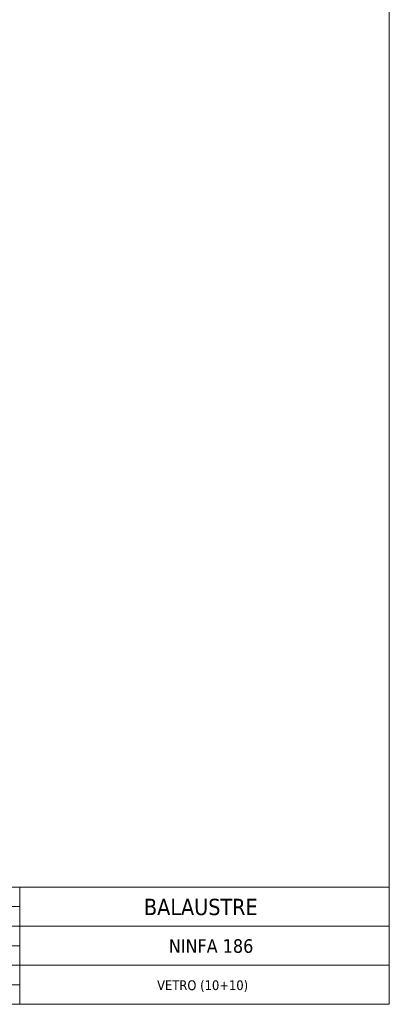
# Model space of a CAD drawing. Header units: millimetres. Extents: x -1769 to 4940, y 2360 to 10359.
import ezdxf

# ---------------------------------------------------------------- set-up
doc = ezdxf.new("R2010")
doc.units = ezdxf.units.MM
doc.layers.get('0').update_dxf_attribs({"lineweight": 13})
doc.layers.add('Bordo (ISO)', color=7, linetype='Continuous', lineweight=18)
doc.layers.add('Visibile (ISO)', color=7, linetype='Continuous', lineweight=18)
doc.styles.get("Standard").update_dxf_attribs({"font": 'TAHOMA.TTF'})
doc.styles.add('Testo nota (ISO)', font='TAHOMA.TTF')

# ---------------------------------------------------------------- blocks, each defined once
blk = doc.blocks.new('Cartigli Cart pres')
at = {"layer": 'Visibile (ISO)', "color": 7, "linetype": 'Continuous', "lineweight": 18}
for p, q in [((463.9527689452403, 27.61498518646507), (263.9527689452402, 27.61498518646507)), ((355.9527689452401, 27.61498518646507), (355.9527689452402, 6.014985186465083)), ((395.9527689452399, 27.61498518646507), (395.9527689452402, 6.014985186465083)), ((355.9527689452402, 24.01498518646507), (395.9527689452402, 24.01498518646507)), ((355.9527689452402, 20.41498518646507), (463.9527689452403, 20.41498518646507)), ((355.9527689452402, 16.81498518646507), (395.9527689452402, 16.81498518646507)), ((355.9527689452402, 13.21498518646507), (463.9527689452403, 13.21498518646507)), ((355.9527689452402, 9.614985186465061), (395.9527689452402, 9.614985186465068)), ((453.952774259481, 6.014985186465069), (263.9527689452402, 6.014985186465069)), ((263.9527689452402, 6.014985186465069), (463.9527689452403, 6.014985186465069))]:
    blk.add_line(p, q, dxfattribs=at)
at = {"layer": 'Visibile (ISO)'}
for p, q in [((263.9527689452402, 27.61498518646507), (263.9527689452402, 6.014985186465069)), ((463.9527689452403, 27.61498518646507), (463.9527689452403, 6.014985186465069)), ((272.7753661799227, 22.80784764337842), (271.9310439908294, 21.00643808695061)), ((282.3256297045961, 23.18544295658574), (273.3693584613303, 23.18544295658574)), ((281.6490590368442, 21.73277304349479), (282.3256297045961, 23.18544295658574)), ((266.8204192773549, 21.0064380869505), (266.1214826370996, 19.50735878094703)), ((271.9310439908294, 21.00643808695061), (266.8204192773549, 21.0064380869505)), ((273.6364493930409, 21.00643808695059), (273.9775304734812, 21.7327730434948)), ((280.2810807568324, 21.00643808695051), (273.6364493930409, 21.00643808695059)), ((273.9775304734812, 21.7327730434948), (281.6490590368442, 21.73277304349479)), ((279.910104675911, 18.00883862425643), (280.8753000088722, 20.07251816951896)), ((283.8552080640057, 20.98909937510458), (281.788846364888, 16.55616871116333)), ((283.874473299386, 21.00643808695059), (283.8552080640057, 20.98909937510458)), ((285.5686957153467, 21.00643808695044), (283.874473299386, 21.00643808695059)), ((287.2741011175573, 21.00643808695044), (284.869759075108, 19.50735878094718)), ((284.869759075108, 19.50735878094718), (285.5686957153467, 21.00643808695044)), ((293.9187324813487, 21.00643808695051), (287.2741011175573, 21.00643808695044)), ((293.5477564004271, 18.00883862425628), (294.5129517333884, 20.07251816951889)), ((297.3271310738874, 20.62790937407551), (295.4264980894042, 16.55616871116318)), ((302.3932186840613, 21.00643808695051), (297.9215599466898, 21.00643808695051)), ((304.3225636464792, 21.00643808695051), (303.0684920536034, 20.24223821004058)), ((306.7008264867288, 21.00643808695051), (304.3225636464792, 21.00643808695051)), ((310.288686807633, 21.00643808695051), (306.670990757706, 18.73517358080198)), ((306.670990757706, 18.73517358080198), (307.2952892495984, 20.07303941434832)), ((309.9140567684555, 16.55616871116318), (311.5559649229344, 20.07292008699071)), ((310.9615578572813, 21.00643808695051), (310.288686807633, 21.00643808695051)), ((314.3696093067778, 20.62714244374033), (313.1515312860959, 18.00883862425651)), ((319.4828818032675, 21.00643808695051), (314.9643955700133, 21.00643808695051)), ((318.9564492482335, 17.6619573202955), (320.0777415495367, 20.07389173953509)), ((266.1214826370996, 19.50735878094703), (271.2321073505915, 19.50735878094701)), ((271.2321073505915, 19.50735878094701), (269.1800293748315, 15.10293964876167)), ((270.8854347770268, 15.10293964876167), (272.9375127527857, 19.50735878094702)), ((272.9375127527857, 19.50735878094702), (278.9036359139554, 19.50735878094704)), ((274.1055759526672, 18.35648090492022), (273.0233017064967, 16.03624697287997)), ((278.5457803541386, 18.73517358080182), (274.7000813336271, 18.73517358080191)), ((278.9036359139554, 19.50735878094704), (278.5457803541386, 18.73517358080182)), ((283.8353328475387, 17.28250366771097), (287.4306629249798, 19.50735878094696)), ((287.7432276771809, 18.35648090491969), (286.660953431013, 16.03624697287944)), ((287.4306629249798, 19.50735878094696), (292.5412876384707, 19.50735878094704)), ((292.1834320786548, 18.73517358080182), (288.337733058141, 18.73517358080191)), ((292.5412876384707, 19.50735878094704), (292.1834320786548, 18.73517358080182)), ((297.1319034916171, 16.55616871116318), (298.5074107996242, 19.5073587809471)), ((298.5074107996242, 19.5073587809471), (301.0627231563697, 19.5073587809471)), ((301.0627231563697, 19.5073587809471), (299.6872158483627, 16.55616871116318)), ((302.0691919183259, 18.00883862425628), (304.4735339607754, 19.50735878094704)), ((305.3290324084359, 19.50735878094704), (303.7094418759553, 16.03632054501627)), ((304.4735339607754, 19.50735878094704), (305.3290324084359, 19.50735878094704)), ((315.19242627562, 18.73517358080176), (315.5558733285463, 19.50735878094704)), ((317.7533301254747, 18.73517358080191), (315.19242627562, 18.73517358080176)), ((315.5558733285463, 19.50735878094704), (318.1111856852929, 19.50735878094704)), ((318.1111856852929, 19.50735878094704), (317.7533301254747, 18.73517358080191)), ((274.9728162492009, 16.55616871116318), (275.3083058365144, 17.28250366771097)), ((277.5281286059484, 16.55616871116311), (274.9728162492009, 16.55616871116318)), ((275.3083058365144, 17.28250366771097), (277.8692096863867, 17.28250366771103)), ((277.8692096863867, 17.28250366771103), (277.5281286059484, 16.55616871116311)), ((278.730510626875, 15.48095623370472), (279.2335340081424, 16.55616871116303)), ((279.2335340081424, 16.55616871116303), (280.262368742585, 15.1029396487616)), ((280.9389394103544, 16.55616871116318), (279.910104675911, 18.00883862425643)), ((281.788846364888, 16.55616871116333), (280.9389394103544, 16.55616871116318)), ((282.8176810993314, 15.10293964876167), (283.8353328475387, 17.28250366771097)), ((288.6104679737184, 16.55616871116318), (289.0074639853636, 17.28250366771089)), ((291.1657803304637, 16.55616871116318), (288.6104679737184, 16.55616871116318)), ((289.0074639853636, 17.28250366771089), (291.5068614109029, 17.28250366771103)), ((291.5068614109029, 17.28250366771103), (291.1657803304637, 16.55616871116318)), ((292.1946150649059, 15.10293964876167), (292.8711857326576, 16.55616871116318)), ((292.8711857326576, 16.55616871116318), (293.9000204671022, 15.10293964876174)), ((294.5765911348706, 16.55616871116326), (293.5477564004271, 18.00883862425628)), ((295.4264980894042, 16.55616871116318), (294.5765911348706, 16.55616871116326)), ((299.6872158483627, 16.55616871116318), (297.1319034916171, 16.55616871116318)), ((300.8899027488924, 15.4815485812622), (302.0691919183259, 18.00883862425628)), ((304.9767683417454, 15.1029396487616), (308.5497324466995, 17.28250366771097)), ((308.5497324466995, 17.28250366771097), (307.9698862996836, 16.03554160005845)), ((310.7695552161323, 16.55616871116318), (309.9140567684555, 16.55616871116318)), ((310.0929845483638, 15.10293964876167), (312.4749606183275, 16.55616871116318)), ((313.1515312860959, 18.00883862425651), (310.7695552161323, 16.55616871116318)), ((312.4749606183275, 16.55616871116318), (312.231445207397, 16.03791796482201)), ((314.1803660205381, 16.55616871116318), (314.515855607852, 17.28250366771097)), ((323.5517084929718, 16.55616871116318), (314.1803660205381, 16.55616871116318)), ((314.515855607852, 17.28250366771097), (318.3615895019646, 17.28250366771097)), ((322.8751378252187, 15.1029396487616), (323.5517084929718, 16.55616871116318)), ((269.1800293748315, 15.10293964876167), (270.8854347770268, 15.10293964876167)), ((273.6178070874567, 15.10293964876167), (278.1363210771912, 15.10293964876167)), ((280.262368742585, 15.1029396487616), (282.8176810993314, 15.10293964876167)), ((287.2554588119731, 15.10293964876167), (292.1946150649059, 15.10293964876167)), ((293.9000204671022, 15.10293964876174), (300.2954364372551, 15.10293964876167)), ((304.3039129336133, 15.10293964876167), (304.9767683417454, 15.1029396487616)), ((308.5647201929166, 15.10293964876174), (310.0929845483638, 15.10293964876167)), ((312.8251682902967, 15.10293964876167), (322.8751378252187, 15.1029396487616))]:
    blk.add_line(p, q, dxfattribs=at)
at = {"layer": 'Visibile (ISO)', "color": 7, "linetype": 'Continuous', "lineweight": 25}
blk.add_line((355.9527689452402, 9.614985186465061), (263.9527689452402, 9.614985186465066), dxfattribs=at)
at = {"layer": 'Visibile (ISO)'}
for centre, radius, start, end in [((273.3693584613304, 22.52944295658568), 0.656000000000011, 90, 154.8874739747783), ((280.2810807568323, 20.35043808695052), 0.6560000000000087, 334.9342253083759, 90), ((293.9187324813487, 20.35043808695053), 0.6559999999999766, 334.9342253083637, 90), ((297.9215599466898, 20.3504380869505), 0.6560000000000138, 90, 154.9774754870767), ((302.3767240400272, 20.31141549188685), 0.6952182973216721, 354.2893674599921, 88.64048144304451), ((306.7008264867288, 20.35043808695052), 0.6559999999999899, 334.9844744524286, 90), ((310.9615578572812, 20.35043808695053), 0.6559999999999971, 334.9729728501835, 90), ((314.9643955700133, 20.35043808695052), 0.6560000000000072, 90, 155.0513761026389), ((319.4828818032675, 20.35043808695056), 0.65599999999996, 335.0665962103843, 90), ((274.7000813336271, 18.07917358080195), 0.6559999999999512, 90, 154.993278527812), ((288.337733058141, 18.07917358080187), 0.6560000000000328, 90, 154.9932785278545), ((318.3615895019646, 17.93850366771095), 0.6559999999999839, 270, 335.0665962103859), ((273.6178070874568, 15.75893964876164), 0.6559999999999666, 154.9932785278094, 270), ((278.1363210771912, 15.75893964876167), 0.6560000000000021, 270, 334.9281025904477), ((287.2554588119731, 15.75893964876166), 0.6559999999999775, 154.9932785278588, 270), ((300.2954364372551, 15.75893964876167), 0.6560000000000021, 270, 334.9852074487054), ((304.3039129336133, 15.75893964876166), 0.6559999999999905, 154.9861877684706, 270), ((308.5647201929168, 15.75893964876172), 0.65599999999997, 155.0612404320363, 270), ((312.8251682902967, 15.75893964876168), 0.6559999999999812, 154.8321298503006, 270)]:
    blk.add_arc(centre, radius, start, end, dxfattribs=at)
at = {"layer": 'Visibile (ISO)', "char_height": 2.089644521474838, "attachment_point": 5, "line_spacing_factor": 0.3468810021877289, "style": 'Testo nota (ISO)'}
for s, insert in [('\\fTahoma|b0|i0;\\H2.0896;Categoria prodotto:', (375.9527689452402, 25.36367667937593)), ('\\fTahoma|b0|i0;\\H2.0896;{\\fTahoma|b0|i0;\\H2.0896;Product category:}', (375.9527689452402, 21.57188943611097)), ('\\fTahoma|b0|i0;\\H2.0896;Componente:', (375.9527689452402, 18.33194832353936)), ('\\fTahoma|b0|i0;\\H2.0896;Part:', (375.9527689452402, 14.85334184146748)), ('\\fTahoma|b0|i0;\\H2.0896;Annotazioni:', (375.9527689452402, 11.49681477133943)), ('\\fTahoma|b0|i0;\\H2.0896;Comments:', (375.9527689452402, 7.931648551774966))]:
    blk.add_mtext(s, dxfattribs=dict(at, insert=insert))
at = {"layer": 'Visibile (ISO)', "color": 7, "insert": (308.9527689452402, 7.769019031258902), "char_height": 0.975167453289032, "attachment_point": 5}
blk.add_mtext("\\fTahoma|b1|i0;\\H0.9752;QUESTO DISEGNO E' DI NOSTRA PROPRIETA'. NESSUNA RIPRODUZIONE E' CONSENTITA SENZA LA NOSTRA AUTORIZZAZIONE", dxfattribs=at)
at = {"layer": 'Visibile (ISO)', "style": 'Testo nota (ISO)'}
for tag, p, height in [('Categoria_001', (424.057768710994, 22.47898512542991), 3.00000011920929), ('Componente_001', (422.1165189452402, 15.56498518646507), 2.5), ('Annotazioni_001', (418.0124684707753, 8.714985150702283), 1.800000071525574)]:
    blk.add_attdef(tag, p, '', height=height, dxfattribs=at)
blk = doc.blocks.new('Bordi bordo pres')
at = {"layer": 'Bordo (ISO)'}
for p, q in [((205, 292), (205, 5)), ((205, 4.999999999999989), (5.000000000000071, 4.999999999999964))]:
    blk.add_line(p, q, dxfattribs=at)

msp = doc.modelspace()

# ---------------------------------------------------------------- block references
at = {"xscale": 2, "yscale": 2, "zscale": 2}
msp.add_blockref('Bordi bordo pres', (-1779.271588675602, 9774.838084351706), dxfattribs=at)
ref = msp.add_blockref('Cartigli Cart pres', (-2297.177126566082, 9772.808113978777), dxfattribs=dict(xscale=2, yscale=2, zscale=2))
ref.add_attrib('Categoria_001', 'BALAUSTRE', (-1459.588589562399, 9817.730084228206), dxfattribs={"layer": 'Visibile (ISO)', "height": 6.000000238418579, "style": 'Testo nota (ISO)'})
ref.add_attrib('Componente_001', 'NINFA 186', (-1450.454088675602, 9803.823084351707), dxfattribs={"layer": 'Visibile (ISO)', "height": 5, "style": 'Testo nota (ISO)'})
ref.add_attrib('Annotazioni_001', 'VETRO (10+10)', (-1454.733389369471, 9790.076084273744), dxfattribs={"layer": 'Visibile (ISO)', "height": 3.600000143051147, "style": 'Testo nota (ISO)'})

doc.saveas('drawing.dxf')
